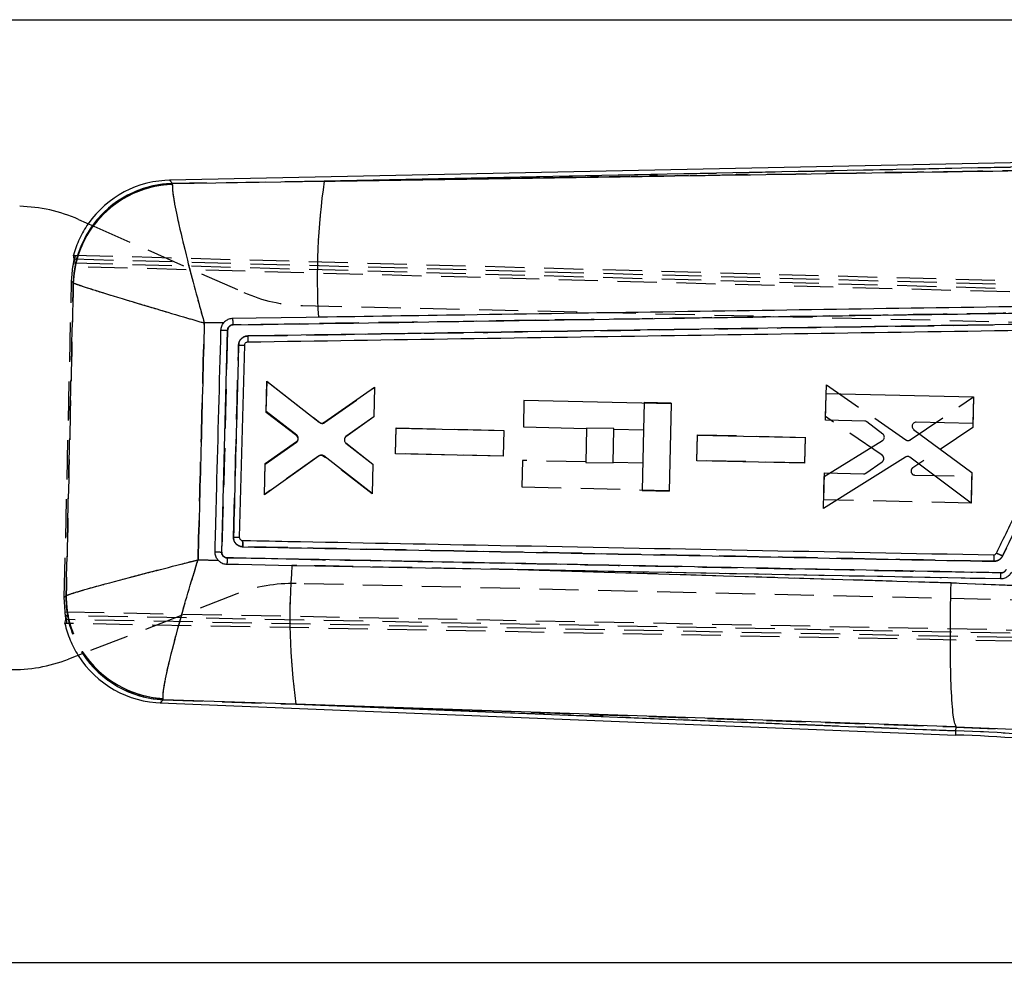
# Model space of a CAD drawing. Extents: x 70 to 723, y 2 to 562.
# Tile 11 of 13: x 568 to 631, y 500 to 562. Entities that reach past the tile are written whole.
import ezdxf

# ---------------------------------------------------------------- set-up
doc = ezdxf.new("R2010")
doc.units = 0
doc.header["$LTSCALE"] = 2
doc.linetypes.add('HIDDEN', pattern=[1.905, 1.27, -0.635])
doc.layers.get('0').update_dxf_attribs({"linetype": 'CONTINUOUS'})
doc.styles.add('SLDTEXTSTYLE0', font='TXT', dxfattribs={"width": 0.75})
doc.dimstyles.new('SLDDIMSTYLE0', dxfattribs={"dimtxt": 7, "dimasz": 6.604, "dimexe": 0, "dimexo": 0.0625, "dimgap": 1.75, "dimtad": 1, "dimdec": 1, "dimrnd": 1e-09, "dimzin": 12, "dimtxsty": 'SLDTEXTSTYLE0', "dimsah": 1, "dimcen": 0.09, "dimazin": 3, "dimtfac": 1, "dimtofl": 0, "dimtmove": 0, "dimatfit": 3, "dimtolj": 1, "dimtzin": 12})
doc.dimstyles.new('SLDDIMSTYLE1', dxfattribs={"dimtxt": 7, "dimasz": 6.604, "dimexe": 0, "dimexo": 0.0625, "dimgap": 1.75, "dimtad": 1, "dimdec": 0, "dimrnd": 1e-09, "dimzin": 12, "dimtxsty": 'SLDTEXTSTYLE0', "dimsah": 1, "dimcen": 0.09, "dimazin": 3, "dimtfac": 1, "dimtofl": 0, "dimtmove": 0, "dimatfit": 3, "dimtolj": 1, "dimtzin": 12})

# ---------------------------------------------------------------- blocks, each defined once
blk = doc.blocks.new('_D_1')
at = {"color": 7, "linetype": 'CONTINUOUS'}
for p, q in [((220.509, 537.04), (220.509, 439.195)), ((688.457, 527.593), (688.457, 439.195)), ((688.457, 441.195), (220.509, 441.195))]:
    blk.add_line(p, q, dxfattribs=at)
for points in [[(220.509, 441.195), (227.113, 440.179), (227.113, 442.211)], [(688.457, 441.195), (681.853, 442.211), (681.853, 440.179)]]:
    blk.add_solid(points, dxfattribs=at)
at = {"color": 7, "linetype": 'CONTINUOUS', "insert": (420.959, 450.219, 0.1), "char_height": 7, "attachment_point": 1, "style": 'SLDTEXTSTYLE0'}
blk.add_mtext('468', dxfattribs=at)
blk = doc.blocks.new('_D_3')
at = {"color": 7, "linetype": 'CONTINUOUS'}
for p, q in [((245.216, 562.013), (723.317, 562.013)), ((721.317, 562.013), (721.317, 500.988)), ((430.016, 500.988), (723.317, 500.988))]:
    blk.add_line(p, q, dxfattribs=at)
for points in [[(721.317, 562.013), (720.301, 555.409), (722.333, 555.409)], [(721.317, 500.988), (722.333, 507.592), (720.301, 507.592)]]:
    blk.add_solid(points, dxfattribs=at)
at = {"color": 7, "linetype": 'CONTINUOUS', "insert": (712.293, 523.007, 0.1), "char_height": 7, "attachment_point": 1, "rotation": 90, "style": 'SLDTEXTSTYLE0'}
blk.add_mtext('61', dxfattribs=at)

msp = doc.modelspace()

# ---------------------------------------------------------------- linework, layer by layer
at = {"color": 7, "linetype": 'CONTINUOUS'}
for p, q in [((645.516, 553.0267), (577.3454, 551.6201)), ((645.5216, 552.7564), (587.3579, 551.5562)), ((577.5348, 551.4108), (587.3579, 551.5562)), ((577.5348, 551.4108), (577.5232, 551.3529)), ((571.4482, 549.0818), (572.4425, 548.6429)), ((580.8623, 542.4023), (579.5938, 542.3782)), ((580.7213, 527.5505), (581.1015, 541.901)), ((582.1932, 540.9361), (581.8618, 528.5075)), ((583.6082, 536.64), (583.6536, 538.5995)), ((583.6536, 538.5995), (587.0381, 535.9527)), ((587.3396, 535.9444), (590.6209, 538.2291)), ((590.6209, 538.2291), (590.5763, 536.3049)), ((619.8221, 536.0854), (619.8624, 537.8216)), ((619.8624, 537.8216), (629.3998, 537.6039)), ((629.3998, 537.6039), (629.3595, 535.8678)), ((600.2921, 537.3614), (600.2527, 535.648)), ((609.8294, 537.142), (600.2921, 537.3614)), ((609.8294, 537.142), (609.6996, 531.5011)), ((585.5763, 535.1204), (583.6082, 536.64)), ((590.5763, 536.3049), (588.7673, 535.0163)), ((591.9755, 533.9139), (592.0141, 535.5799)), ((592.0141, 535.5799), (598.9864, 535.4207)), ((600.2527, 535.648), (604.3406, 535.5539)), ((604.3406, 535.5539), (604.2901, 533.356)), ((622.3538, 536.0276), (619.8221, 536.0854)), ((623.527, 535.1913), (622.5017, 535.9757)), ((629.3595, 535.8678), (625.6806, 535.9517)), ((598.9864, 535.4207), (598.9477, 533.7548)), ((606.0575, 533.3153), (606.108, 535.5133)), ((606.108, 535.5133), (608.0367, 535.4689)), ((608.0367, 535.4689), (607.9464, 531.5415)), ((611.4851, 533.4611), (611.5238, 535.1271)), ((611.5238, 535.1271), (618.4961, 534.9679)), ((618.4961, 534.9679), (618.4575, 533.3021)), ((625.5229, 535.4932), (629.2862, 532.7083)), ((583.5306, 533.2922), (585.566, 534.7093)), ((588.7567, 534.6088), (590.5052, 533.2381)), ((619.7375, 532.4349), (623.5063, 534.7722)), ((587.0234, 533.7769), (583.4835, 531.2618)), ((590.4613, 531.3494), (587.3252, 533.7709)), ((598.9477, 533.7548), (591.9755, 533.9139)), ((624.9917, 533.7008), (619.6897, 530.3719)), ((629.2399, 530.7148), (625.2786, 533.6888)), ((583.4835, 531.2618), (583.5306, 533.2922)), ((590.5052, 533.2381), (590.4613, 531.3494)), ((604.2901, 533.356), (606.0575, 533.3153)), ((618.4575, 533.3021), (611.4851, 533.4611)), ((619.6897, 530.3719), (619.7375, 532.4349)), ((629.2862, 532.7083), (629.2399, 530.7148)), ((607.9464, 531.5415), (609.6996, 531.5011)), ((582.0426, 528.2996), (582.062, 528.2983)), ((579.1871, 527.0433), (580.5094, 527.0025)), ((585.2717, 526.6891), (585.5757, 526.6833)), ((585.5757, 526.6833), (599.8695, 526.4107)), ((599.8695, 526.4107), (627.9507, 525.5464)), ((627.9507, 525.5464), (632.0968, 525.377)), ((571.8014, 521.0024), (570.7932, 520.6117)), ((576.7396, 517.784), (628.2565, 515.6987)), ((576.9397, 517.991), (576.9245, 518.0671)), ((585.5275, 517.6989), (576.9397, 517.991)), ((585.5275, 517.6989), (628.2651, 515.9689)), ((628.2565, 515.6997), (628.2651, 515.9689)), ((628.2651, 515.9689), (628.2732, 516.2228)), ((628.2732, 516.2228), (628.2728, 516.2237)), ((632.0139, 516.0614), (628.2732, 516.2228))]:
    msp.add_line(p, q, dxfattribs=at)
at = {"color": 7, "linetype": 'HIDDEN'}
for p, q in [((587.3579, 551.5562), (645.5216, 552.7564)), ((587.3579, 551.5562), (577.5348, 551.4108)), ((577.5348, 551.4108), (577.5232, 551.3529)), ((572.4425, 548.6429), (582.1522, 544.3568)), ((571.1656, 546.5245), (571.1213, 546.7773)), ((571.1213, 546.7773), (658.0679, 544.3973)), ((571.1656, 546.5245), (658.5292, 544.1608)), ((570.9996, 545.0722), (571.0913, 546.0276)), ((658.4051, 543.6652), (571.0913, 546.0276)), ((571.1386, 546.2766), (657.9436, 543.9005)), ((570.5292, 524.6287), (570.9996, 545.0722)), ((571.0946, 544.9858), (570.9996, 545.0722)), ((571.1072, 544.9699), (571.0946, 544.9858)), ((571.0946, 544.9858), (571.1072, 544.9699)), ((571.1072, 544.9699), (571.2648, 544.9146)), ((585.9606, 543.5077), (649.9545, 542.0354)), ((579.5938, 542.3782), (580.8623, 542.4023)), ((583.6062, 536.5788), (583.6525, 538.6092)), ((583.6525, 538.6092), (587.0731, 535.9339)), ((587.3748, 535.9261), (590.619, 538.2008)), ((590.619, 538.2008), (590.5759, 536.3121)), ((619.8268, 536.3199), (619.874, 538.383)), ((619.874, 538.383), (625.0173, 534.8137)), ((625.3045, 534.8125), (629.3984, 537.6012)), ((629.3984, 537.6012), (629.3529, 535.6077)), ((608.0771, 537.2248), (608.0368, 535.4715)), ((609.8304, 537.1844), (608.0771, 537.2248)), ((609.8304, 537.1844), (609.8296, 537.1476)), ((585.5743, 535.0696), (583.6062, 536.5788)), ((590.5759, 536.3121), (588.7662, 535.0233)), ((623.4842, 533.8118), (619.8268, 536.3199)), ((591.976, 533.9234), (592.014, 535.5894)), ((592.014, 535.5894), (598.9862, 535.4276)), ((604.3412, 535.5803), (604.3407, 535.5547)), ((606.1087, 535.5397), (604.3412, 535.5803)), ((629.3529, 535.6077), (625.4656, 532.9988)), ((598.9862, 535.4276), (598.9482, 533.7617)), ((606.1081, 535.514), (606.1087, 535.5397)), ((611.4858, 533.4784), (611.5239, 535.1444)), ((611.5239, 535.1444), (618.4961, 534.9827)), ((618.4961, 534.9827), (618.4581, 533.3168)), ((583.5297, 533.231), (585.5657, 534.6585)), ((588.7581, 534.6157), (590.5059, 533.2452)), ((586.9877, 533.7598), (583.485, 531.2714)), ((590.462, 531.321), (587.2892, 533.7543)), ((598.9482, 533.7617), (591.976, 533.9234)), ((583.485, 531.2714), (583.5297, 533.231)), ((590.5059, 533.2452), (590.462, 531.321)), ((600.2027, 533.4764), (600.1633, 531.763)), ((604.2907, 533.3824), (600.2027, 533.4764)), ((607.9868, 533.2974), (606.0581, 533.3417)), ((618.4581, 533.3168), (611.4858, 533.4784)), ((622.4253, 532.6557), (623.4856, 533.3921)), ((619.7039, 530.9331), (619.7435, 532.6694)), ((619.7435, 532.6694), (622.2752, 532.6107)), ((625.6019, 532.5335), (629.2808, 532.4481)), ((629.2808, 532.4481), (629.2412, 530.712)), ((600.1633, 531.763), (609.7006, 531.5436)), ((629.2412, 530.712), (619.7039, 530.9331)), ((582.0426, 528.2996), (582.062, 528.2983)), ((630.6976, 527.3663), (630.7018, 527.352)), ((580.5094, 527.0025), (579.1871, 527.0433)), ((585.5757, 526.6833), (585.2717, 526.6891)), ((630.7175, 527.1086), (630.7164, 526.9502)), ((649.5405, 524.0402), (585.5465, 525.5125)), ((632.0968, 525.377), (627.9507, 525.5464)), ((570.5292, 524.6287), (570.63, 524.7144)), ((570.63, 524.7144), (570.6466, 524.7349)), ((570.6466, 524.7349), (570.63, 524.7144)), ((570.6466, 524.7349), (570.79, 524.7836)), ((581.7032, 524.8395), (571.8014, 521.0024)), ((570.5758, 523.6792), (570.5292, 524.6287)), ((570.5758, 523.6792), (673.7839, 521.7226)), ((673.6772, 521.5069), (570.6113, 523.4282)), ((570.5697, 522.9289), (570.6263, 523.1793)), ((673.9826, 521.0011), (570.5697, 522.9289)), ((674.0887, 521.218), (570.6263, 523.1793)), ((576.9397, 517.991), (576.9245, 518.0671)), ((576.9397, 517.991), (585.5275, 517.6989)), ((628.2651, 515.9689), (585.5275, 517.6989)), ((628.2732, 516.2228), (632.0139, 516.0614))]:
    msp.add_line(p, q, dxfattribs=at)
at = {"color": 8, "linetype": 'CONTINUOUS', "flags": 128}
for points in [[(577.3454, 551.6201), (577.3665, 551.5968), (577.5348, 551.4108)], [(576.9397, 517.991), (576.7619, 517.807), (576.7396, 517.784)]]:
    msp.add_lwpolyline(points, dxfattribs=at)
at = {"color": 7, "linetype": 'HIDDEN', "flags": 128}
for points in [[(577.5348, 551.4108), (577.3665, 551.5968), (577.3454, 551.6201)], [(627.9507, 525.5464), (609.7316, 526.1081), (599.8695, 526.4107)], [(576.7396, 517.784), (576.7619, 517.807), (576.9397, 517.991)], [(585.5275, 517.6989), (600.7445, 517.1737), (628.2728, 516.2237)]]:
    msp.add_lwpolyline(points, dxfattribs=at)
at = {"color": 7, "linetype": 'CONTINUOUS', "flags": 128}
for points in [[(586.9814, 542.7518), (586.1883, 542.7397), (582.9468, 542.6905), (581.4324, 542.6674)], [(581.0475, 526.7694), (581.8092, 526.7549), (585.2717, 526.6891)], [(631.1433, 525.8096), (606.0947, 526.2916), (599.8695, 526.4107)], [(628.2728, 516.2237), (600.7445, 517.1737), (585.5275, 517.6989)]]:
    msp.add_lwpolyline(points, dxfattribs=at)
at = {"color": 7, "linetype": 'CONTINUOUS'}
for centre, radius, start, end in [((577.4815, 545.024), 6.5975, 90.382181, 145.0322), ((630.6366, 545.2951), 43.7292, 171.768075, 183.334214), ((567.4099, 539.9335), 10, 66.182037, 88.682037), ((582.3641, 589.9823), 48.0979, 267.983327, 268.495858), ((582.7206, 571.5759), 30.6443, 268.301975, 269.013933), ((581.6905, 567.3596), 39.8209, 267.983093, 268.605313), ((622.1395, 508.9268), 20.5103, 63.553183, 64.764851), ((625.6755, 523.34), 40.5423, 175.261657, 187.998256), ((629.7, 526.1367), 1.4799, 347.231618, 2.646396), ((567.1799, 529.9361), 10, 268.682037, 291.182037), ((577.0065, 524.3761), 6.5975, 212.236096, 268.780979), ((626.6572, 446.306), 69.6815, 74.682037, 88.677822), ((626.6572, 446.306), 69.4111, 74.682037, 88.682037)]:
    msp.add_arc(centre, radius, start, end, dxfattribs=at)
at = {"color": 7, "linetype": 'HIDDEN'}
for centre, radius, start, end in [((630.6366, 545.2951), 43.7292, 171.768075, 183.334214), ((577.7154, 544.7895), 6.6238, 91.56205, 178.302007), ((577.7417, 544.7172), 6.6393, 91.886605, 177.818619), ((577.7057, 544.7922), 6.614, 143.985787, 178.322733), ((577.6814, 544.74), 6.5782, 143.404897, 177.997355), ((577.4815, 545.024), 6.5975, 145.0322, 164.569512), ((586.1906, 553.5051), 10, 246.182037, 268.682037), ((582.194, 587.3327), 45.444, 268.080047, 268.622515), ((583.0749, 576.2622), 35.3372, 267.952793, 268.570195), ((580.9011, 541.0343), 13.485, 267.39842, 269.235868), ((622.3692, 509.5213), 19.8747, 63.382847, 64.633245), ((625.6755, 523.34), 40.5423, 175.261657, 187.998256), ((629.7003, 526.1367), 1.4797, 347.225985, 2.643459), ((585.3165, 515.5151), 10, 88.682037, 111.182037), ((577.2533, 524.6078), 6.6242, 179.077577, 267.286506), ((577.2422, 524.6052), 6.6132, 179.053618, 213.345469), ((577.2098, 524.6733), 6.5636, 179.4623, 214.111246), ((577.2893, 524.7), 6.6429, 179.699057, 266.851921), ((577.0065, 524.3761), 6.5975, 192.698654, 212.236096), ((626.6572, 446.306), 69.6815, 74.682037, 88.677822)]:
    msp.add_arc(centre, radius, start, end, dxfattribs=at)
at = {"color": 8, "linetype": 'CONTINUOUS'}
for centre, radius, start, end in [((577.7145, 544.7921), 6.6212, 91.554802, 144.029526), ((577.7547, 544.6902), 6.6668, 91.990449, 143.436254), ((577.253, 524.6064), 6.6229, 213.303059, 267.288602), ((577.3077, 524.7359), 6.6797, 214.084945, 266.711105)]:
    msp.add_arc(centre, radius, start, end, dxfattribs=at)
at = {"color": 7, "linetype": 'CONTINUOUS'}
for points, knots in [([(587.3579, 551.5562), (594.9271, 551.6718), (612.9506, 551.947), (630.9748, 552.2231), (641.4296, 552.3832)], [0, 0, 0, 0, 0.4199587, 1, 1, 1, 1]), ([(577.5232, 551.3529), (577.5278, 551.1402), (577.5371, 550.721), (577.8749, 549.0084), (578.3888, 546.8478), (579, 544.5087), (579.3882, 543.1052), (579.5921, 542.3845), (579.5938, 542.3782)], [0, 0, 0, 0, 0.2125178, 0.4188623, 0.6708419, 0.8305241, 0.9985134, 1, 1, 1, 1]), ([(639.0922, 543.535), (638.8395, 543.5312), (637.5063, 543.5114), (631.8509, 543.4272), (617.8905, 543.2187), (601.8535, 542.9773), (590.1388, 542.7997), (586.9814, 542.7518)], [0, 0, 0, 0, 0.01454486, 0.07675078, 0.3255746, 0.81822558, 1, 1, 1, 1]), ([(581.4324, 542.6674), (581.3499, 542.6582), (581.1806, 542.6392), (580.9867, 542.53), (580.8942, 542.4351), (580.8623, 542.4023)], [0, 0, 0, 0, 0.38412738, 0.7871975, 1, 1, 1, 1]), ([(581.4639, 542.2597), (581.4626, 542.3131), (581.46, 542.4199), (581.4519, 542.5549), (581.4421, 542.6479), (581.4354, 542.661), (581.4322, 542.6674)], [0, 0, 0, 0, 0.2525323, 0.5050732, 0.7576105, 1, 1, 1, 1]), ([(581.4634, 542.2597), (591.8549, 542.4158), (611.0741, 542.7046), (630.2941, 542.9888), (639.1223, 543.1194)], [0, 0, 0, 0, 0.5406791, 1, 1, 1, 1]), ([(579.5938, 542.3782), (579.5258, 539.786), (579.3915, 534.6744), (579.2546, 529.5628), (579.1871, 527.0433)], [0, 0, 0, 0, 0.50709765, 1, 1, 1, 1]), ([(580.6715, 541.9143), (580.6824, 542.0011), (580.7043, 542.1747), (580.8006, 542.3308), (580.8597, 542.3994), (580.8623, 542.4023)], [0, 0, 0, 0, 0.48907666, 0.97815204, 1, 1, 1, 1]), ([(581.1015, 541.901), (581.1033, 541.9226), (581.1084, 541.9854), (581.1484, 542.0846), (581.2301, 542.1797), (581.3394, 542.2453), (581.4221, 542.2549), (581.4634, 542.2597)], [0, 0, 0, 0, 0.1154225, 0.3365849, 0.5577708, 0.7789923, 1, 1, 1, 1]), ([(637.6674, 541.9658), (628.4549, 541.8283), (610.0299, 541.5533), (591.6057, 541.2738), (582.3935, 541.134)], [0, 0, 0, 0, 0.4999997, 1, 1, 1, 1]), ([(637.6863, 542.362), (628.4656, 542.2256), (610.0404, 541.953), (591.6159, 541.6763), (582.4117, 541.538)], [0, 0, 0, 0, 0.5004386, 1, 1, 1, 1]), ([(580.289, 527.5634), (580.2963, 527.8339), (580.3328, 529.1868), (580.4612, 533.9704), (580.5807, 538.4835), (580.6715, 541.9143)], [0, 0, 0, 0, 0.0565615, 0.2828076, 1, 1, 1, 1]), ([(582.4117, 541.538), (582.3769, 541.5356), (582.2738, 541.5285), (582.1097, 541.4651), (581.9506, 541.3321), (581.8391, 541.152), (581.8214, 541.0143), (581.8125, 540.945)], [0, 0, 0, 0, 0.1130606, 0.3342121, 0.5552401, 0.7762092, 1, 1, 1, 1]), ([(582.4117, 541.538), (582.4122, 541.485), (582.4131, 541.3791), (582.4094, 541.2457), (582.4027, 541.1524), (582.3964, 541.1401), (582.3933, 541.134)], [0, 0, 0, 0, 0.2499987, 0.4999979, 0.7499989, 1, 1, 1, 1]), ([(630.8837, 527.4798), (631.0031, 527.7227), (631.5996, 528.9375), (633.9228, 533.6684), (636.1269, 538.1565), (637.8537, 541.6727)], [0, 0, 0, 0, 0.0513525, 0.2567633, 1, 1, 1, 1]), ([(631.2741, 527.2907), (632.4356, 529.6566), (634.7585, 534.3885), (637.0816, 539.1204), (638.2433, 541.4864)], [0, 0, 0, 0, 0.4999837, 1, 1, 1, 1]), ([(581.8125, 540.945), (581.8054, 540.6744), (581.7695, 539.3216), (581.6596, 535.1782), (581.5571, 531.3053), (581.4831, 528.5148)], [0, 0, 0, 0, 0.0653014, 0.3265071, 1, 1, 1, 1]), ([(582.3935, 541.134), (582.3707, 541.1314), (582.325, 541.1261), (582.2646, 541.0899), (582.2193, 541.0373), (582.1972, 540.9825), (582.1942, 540.9479), (582.1932, 540.9361)], [0, 0, 0, 0, 0.2211277, 0.4422494, 0.6636503, 0.8855517, 1, 1, 1, 1]), ([(587.0381, 535.9527), (587.0625, 535.9373), (587.1112, 535.9065), (587.1981, 535.8946), (587.2774, 535.9078), (587.3209, 535.9334), (587.3396, 535.9444)], [0, 0, 0, 0, 0.2662225, 0.5324613, 0.7988661, 1, 1, 1, 1]), ([(622.5017, 535.9757), (622.4773, 535.9911), (622.4319, 536.02), (622.3785, 536.0252), (622.3538, 536.0276)], [0, 0, 0, 0, 0.536166, 1, 1, 1, 1]), ([(625.4289, 535.7627), (625.4242, 535.7345), (625.4149, 535.678), (625.4375, 535.5938), (625.477, 535.5314), (625.5109, 535.5032), (625.5229, 535.4932)], [0, 0, 0, 0, 0.2812519, 0.5624813, 0.84434, 1, 1, 1, 1]), ([(625.6806, 535.9517), (625.6517, 535.9495), (625.5941, 535.9451), (625.5172, 535.9025), (625.4575, 535.8405), (625.4382, 535.7881), (625.4289, 535.7627)], [0, 0, 0, 0, 0.2543753, 0.5087571, 0.762355, 1, 1, 1, 1]), ([(585.6699, 534.8681), (585.6726, 534.8972), (585.6781, 534.9553), (585.6491, 535.0394), (585.6096, 535.0926), (585.5819, 535.1157), (585.5763, 535.1204)], [0, 0, 0, 0, 0.3075011, 0.6149865, 0.9229547, 1, 1, 1, 1]), ([(588.7673, 535.0163), (588.7456, 534.997), (588.7021, 534.9583), (588.6725, 534.8935), (588.6653, 534.8543), (588.6633, 534.8434)], [0, 0, 0, 0, 0.4199151, 0.8398323, 1, 1, 1, 1]), ([(623.5063, 534.7722), (623.5295, 534.7896), (623.5772, 534.8255), (623.6011, 534.8802), (623.6135, 534.9084)], [0, 0, 0, 0, 0.4858772, 1, 1, 1, 1]), ([(623.6135, 534.9084), (623.6198, 534.9366), (623.6325, 534.9929), (623.6147, 535.0789), (623.577, 535.147), (623.5413, 535.1787), (623.527, 535.1913)], [0, 0, 0, 0, 0.2726958, 0.5453709, 0.8185784, 1, 1, 1, 1]), ([(585.566, 534.7093), (585.588, 534.7283), (585.6319, 534.7662), (585.6602, 534.8266), (585.6683, 534.8614), (585.6699, 534.8681)], [0, 0, 0, 0, 0.4462493, 0.8924931, 1, 1, 1, 1]), ([(588.6633, 534.8434), (588.6621, 534.8215), (588.6594, 534.7704), (588.6842, 534.6924), (588.7231, 534.6378), (588.7509, 534.6138), (588.7567, 534.6088)], [0, 0, 0, 0, 0.2492497, 0.5807013, 0.9122607, 1, 1, 1, 1]), ([(587.3252, 533.7709), (587.3008, 533.7862), (587.252, 533.8167), (587.1652, 533.828), (587.0858, 533.8144), (587.0423, 533.7883), (587.0234, 533.7769)], [0, 0, 0, 0, 0.2653412, 0.5306307, 0.796117, 1, 1, 1, 1]), ([(625.2786, 533.6888), (625.254, 533.7038), (625.2046, 533.7336), (625.1174, 533.7437), (625.0444, 533.7298), (625.0055, 533.7084), (624.9917, 533.7008)], [0, 0, 0, 0, 0.2817862, 0.5635246, 0.845273, 1, 1, 1, 1]), ([(581.4831, 528.5148), (581.4843, 528.4779), (581.4878, 528.3725), (581.547, 528.2046), (581.6713, 528.0452), (581.8393, 527.9341), (581.9826, 527.8944), (582.066, 527.8907), (582.081, 527.8901)], [0, 0, 0, 0, 0.1152019, 0.3296791, 0.5441694, 0.7380555, 0.9527087, 1, 1, 1, 1]), ([(581.4831, 528.5148), (581.4996, 528.5144), (581.5654, 528.5129), (581.6722, 528.5106), (581.7783, 528.5085), (581.8483, 528.5073), (581.8573, 528.5075), (581.8618, 528.5075)], [0, 0, 0, 0, 0.0815191, 0.3269465, 0.5512984, 0.7756477, 1, 1, 1, 1]), ([(581.8618, 528.5075), (581.8637, 528.4843), (581.8673, 528.4379), (581.9016, 528.3756), (581.9529, 528.3281), (582.0037, 528.3056), (582.0345, 528.3009), (582.0426, 528.2996)], [0, 0, 0, 0, 0.2297616, 0.4595367, 0.6889779, 0.9178263, 1, 1, 1, 1]), ([(582.062, 528.2983), (582.2346, 528.295), (583.4872, 528.2712), (589.0598, 528.1652), (605.0991, 527.8596), (620.0584, 527.5713), (630.6976, 527.3663)], [0, 0, 0, 0, 0.0106435, 0.0772633, 0.343742, 1, 1, 1, 1]), ([(582.081, 527.8901), (582.0817, 527.9434), (582.083, 528.0502), (582.0793, 528.1851), (582.0722, 528.2791), (582.0654, 528.2919), (582.062, 528.2983)], [0, 0, 0, 0, 0.25100749, 0.50201376, 0.75301952, 1, 1, 1, 1]), ([(580.5094, 527.0025), (580.4666, 527.0538), (580.3679, 527.172), (580.2963, 527.3722), (580.291, 527.5112), (580.289, 527.5634)], [0, 0, 0, 0, 0.324328, 0.746534, 1, 1, 1, 1]), ([(581.083, 527.1731), (581.0559, 527.1755), (580.9875, 527.1813), (580.8847, 527.2276), (580.7923, 527.3134), (580.7309, 527.4257), (580.7245, 527.5092), (580.7213, 527.5505)], [0, 0, 0, 0, 0.1406272, 0.355318, 0.5699809, 0.7871371, 1, 1, 1, 1]), ([(582.081, 527.8901), (590.1869, 527.7343), (606.3986, 527.4229), (622.6105, 527.1078), (630.7164, 526.9502)], [0, 0, 0, 0, 0.4999998, 1, 1, 1, 1]), ([(630.6976, 527.3663), (630.7197, 527.3681), (630.7655, 527.3716), (630.8272, 527.4053), (630.8653, 527.4456), (630.88, 527.4728), (630.8837, 527.4798)], [0, 0, 0, 0, 0.2881191, 0.596796, 0.8955781, 1, 1, 1, 1]), ([(630.6976, 527.3663), (630.7009, 527.3594), (630.7077, 527.3452), (630.7148, 527.2506), (630.7185, 527.1127), (630.7171, 527.0044), (630.7164, 526.9502)], [0, 0, 0, 0, 0.2373842, 0.4915897, 0.7457961, 1, 1, 1, 1]), ([(630.7164, 526.9502), (630.7405, 526.9506), (630.8327, 526.9523), (630.9897, 526.9978), (631.1647, 527.1144), (631.2376, 527.2319), (631.2741, 527.2907)], [0, 0, 0, 0, 0.105046, 0.4029108, 0.70063, 1, 1, 1, 1]), ([(576.9245, 518.0671), (576.9304, 518.2829), (576.942, 518.7136), (577.302, 520.4026), (577.8592, 522.5534), (578.5294, 524.8951), (578.9585, 526.3108), (579.1852, 527.037), (579.1871, 527.0433)], [0, 0, 0, 0, 0.206648, 0.4125095, 0.6645836, 0.8272072, 0.9985078, 1, 1, 1, 1]), ([(580.5094, 527.0025), (580.5616, 526.957), (580.6793, 526.8542), (580.8729, 526.7822), (581.0034, 526.7726), (581.0475, 526.7694)], [0, 0, 0, 0, 0.3449977, 0.7787149, 1, 1, 1, 1]), ([(581.083, 527.1731), (581.0823, 527.1452), (581.0804, 527.0704), (581.0749, 526.9564), (581.0665, 526.8525), (581.0569, 526.783), (581.0506, 526.7739), (581.0475, 526.7694)], [0, 0, 0, 0, 0.1327901, 0.3553197, 0.5712062, 0.7870919, 1, 1, 1, 1]), ([(631.1783, 526.205), (622.7111, 526.3696), (607.1033, 526.6729), (590.4049, 526.9944), (582.1736, 527.1522), (581.083, 527.1731)], [0, 0, 0, 0, 0.5070623, 0.9346842, 1, 1, 1, 1]), ([(631.8527, 526.2419), (631.8066, 526.1675), (631.7145, 526.0189), (631.4929, 525.8707), (631.2928, 525.8122), (631.1748, 525.8101), (631.1433, 525.8096)], [0, 0, 0, 0, 0.2971928, 0.5943892, 0.8917999, 1, 1, 1, 1]), ([(631.5156, 526.4106), (631.5085, 526.3975), (631.4819, 526.3481), (631.4136, 526.2762), (631.3026, 526.2147), (631.2198, 526.2082), (631.1783, 526.205)], [0, 0, 0, 0, 0.1072241, 0.4047626, 0.7023262, 1, 1, 1, 1]), ([(628.2728, 516.2237), (628.2089, 516.4164), (628.0812, 516.8016), (627.9527, 518.615), (627.8908, 521.1086), (627.9034, 523.5213), (627.9362, 525.0202), (627.9493, 525.496), (627.9507, 525.5464)], [0, 0, 0, 0, 0.22393306, 0.44786605, 0.6718035, 0.89574884, 0.98895078, 1, 1, 1, 1])]:
    msp.add_open_spline(points, degree=3, knots=knots, dxfattribs=at)
at = {"color": 7, "linetype": 'HIDDEN'}
for points, knots in [([(641.4296, 552.3832), (630.9748, 552.2231), (612.9506, 551.947), (594.9271, 551.6718), (587.3579, 551.5562)], [0, 0, 0, 0, 0.5800413, 1, 1, 1, 1]), ([(577.5232, 551.3529), (577.5278, 551.1402), (577.5371, 550.721), (577.8749, 549.0084), (578.3888, 546.8478), (579, 544.5087), (579.3882, 543.1052), (579.5921, 542.3845), (579.5938, 542.3782)], [0, 0, 0, 0, 0.2125178, 0.4188623, 0.6708419, 0.8305241, 0.9985134, 1, 1, 1, 1]), ([(571.0913, 546.0276), (571.101, 546.084), (571.1204, 546.1969), (571.1464, 546.347), (571.1641, 546.4595), (571.1689, 546.5127), (571.1663, 546.5218), (571.1656, 546.5245)], [0, 0, 0, 0, 0.2277172, 0.4554662, 0.6819326, 0.9046862, 1, 1, 1, 1]), ([(571.2303, 546.7743), (571.2303, 546.7743), (571.2303, 546.7743), (571.2305, 546.7743), (571.2311, 546.7742), (571.233, 546.7727), (571.2349, 546.7591), (571.2276, 546.704), (571.2059, 546.5935), (571.1746, 546.4465), (571.1508, 546.3342), (571.1386, 546.2766)], [0, 0, 0, 0, 0.00044137, 0.00220462, 0.00925594, 0.03746773, 0.15076844, 0.35768164, 0.56521326, 0.77729725, 1, 1, 1, 1]), ([(570.6466, 524.7349), (570.7227, 528.0813), (570.8761, 534.8263), (571.0298, 541.5713), (571.1072, 544.9699)], [0, 0, 0, 0, 0.4961313, 1, 1, 1, 1]), ([(571.1072, 544.9699), (571.0298, 541.5713), (570.8761, 534.8263), (570.7227, 528.0813), (570.6466, 524.7349)], [0, 0, 0, 0, 0.5038687, 1, 1, 1, 1]), ([(571.1072, 544.9699), (571.2659, 544.9104), (571.5787, 544.7932), (573.1433, 544.3011), (575.201, 543.6765), (577.4814, 542.9979), (578.8699, 542.5899), (579.5876, 542.38), (579.5938, 542.3782)], [0, 0, 0, 0, 0.2125168, 0.4188613, 0.6708407, 0.8305235, 0.9985139, 1, 1, 1, 1]), ([(581.4635, 542.2597), (581.4623, 542.3131), (581.4598, 542.4199), (581.4517, 542.5548), (581.4419, 542.6479), (581.4352, 542.661), (581.4318, 542.6674)], [0, 0, 0, 0, 0.2525353, 0.5050746, 0.7576088, 1, 1, 1, 1]), ([(639.1222, 543.1194), (628.7304, 542.9657), (609.5105, 542.6813), (590.2913, 542.3924), (581.4635, 542.2597)], [0, 0, 0, 0, 0.54068, 1, 1, 1, 1]), ([(579.1871, 527.0433), (579.2546, 529.5628), (579.3915, 534.6744), (579.5258, 539.786), (579.5938, 542.3782)], [0, 0, 0, 0, 0.49290235, 1, 1, 1, 1]), ([(581.4635, 542.2597), (581.442, 542.2582), (581.3792, 542.2538), (581.2797, 542.2148), (581.1839, 542.1339), (581.1174, 542.0254), (581.1068, 541.943), (581.1016, 541.9019)], [0, 0, 0, 0, 0.1158014, 0.3372439, 0.5586702, 0.7800646, 1, 1, 1, 1]), ([(582.4117, 541.538), (591.6159, 541.6763), (610.0404, 541.953), (628.4656, 542.2256), (637.6863, 542.362)], [0, 0, 0, 0, 0.4995614, 1, 1, 1, 1]), ([(581.1016, 541.9019), (580.9861, 537.1186), (580.8705, 532.3344), (580.7213, 527.5513), (580.7213, 527.5505)], [0, 0, 0, 0, 0.9998336, 1, 1, 1, 1]), ([(581.8126, 540.9476), (581.8216, 541.016), (581.8396, 541.1527), (581.9506, 541.332), (582.1097, 541.4651), (582.2738, 541.5285), (582.3769, 541.5356), (582.4117, 541.538)], [0, 0, 0, 0, 0.2216095, 0.4431996, 0.6648487, 0.8866217, 1, 1, 1, 1]), ([(638.2433, 541.4864), (638.124, 541.2434), (636.9624, 538.8774), (634.6391, 534.1452), (632.4352, 529.6559), (631.2736, 527.2897)], [0, 0, 0, 0, 0.0513419, 0.4999802, 1, 1, 1, 1]), ([(581.4831, 528.5148), (581.4903, 528.7854), (581.5261, 530.1382), (581.6359, 534.2825), (581.7386, 538.1562), (581.8126, 540.9476)], [0, 0, 0, 0, 0.0652875, 0.3264378, 1, 1, 1, 1]), ([(587.0731, 535.9339), (587.0974, 535.9185), (587.1459, 535.8878), (587.2327, 535.8759), (587.3122, 535.889), (587.3558, 535.9148), (587.3748, 535.9261)], [0, 0, 0, 0, 0.265281, 0.5305961, 0.7960717, 1, 1, 1, 1]), ([(585.5657, 534.6585), (585.5877, 534.6778), (585.6317, 534.7165), (585.6684, 534.7979), (585.6759, 534.8636), (585.6716, 534.8992), (585.6708, 534.9061)], [0, 0, 0, 0, 0.3089425, 0.6179065, 0.9260502, 1, 1, 1, 1]), ([(585.6708, 534.9061), (585.6635, 534.9342), (585.6489, 534.9904), (585.6073, 535.0425), (585.5797, 535.0651), (585.5743, 535.0696)], [0, 0, 0, 0, 0.4459564, 0.8919093, 1, 1, 1, 1]), ([(588.7662, 535.0233), (588.7496, 535.0089), (588.711, 534.9754), (588.672, 534.9033), (588.6597, 534.8373), (588.6618, 534.8007), (588.6622, 534.7931)], [0, 0, 0, 0, 0.2492944, 0.5814255, 0.9134074, 1, 1, 1, 1]), ([(625.0173, 534.8137), (625.0425, 534.7997), (625.0928, 534.7718), (625.1802, 534.7649), (625.2527, 534.7814), (625.2909, 534.8043), (625.3045, 534.8125)], [0, 0, 0, 0, 0.281264, 0.562486, 0.8440001, 1, 1, 1, 1]), ([(587.2892, 533.7543), (587.2647, 533.7695), (587.2157, 533.7998), (587.1286, 533.8109), (587.0494, 533.7969), (587.0062, 533.7709), (586.9877, 533.7598)], [0, 0, 0, 0, 0.266284, 0.5325088, 0.7989142, 1, 1, 1, 1]), ([(623.585, 533.6708), (623.5747, 533.698), (623.5536, 533.7538), (623.5077, 533.7921), (623.4842, 533.8118)], [0, 0, 0, 0, 0.48651866, 1, 1, 1, 1]), ([(623.4856, 533.3921), (623.5076, 533.411), (623.5515, 533.4488), (623.5885, 533.5289), (623.5987, 533.6059), (623.5889, 533.6524), (623.585, 533.6708)], [0, 0, 0, 0, 0.2740238, 0.5480831, 0.8214461, 1, 1, 1, 1]), ([(625.4656, 532.9988), (625.4434, 532.9805), (625.3991, 532.944), (625.3608, 532.8653), (625.3497, 532.7924), (625.3568, 532.7491), (625.3592, 532.7339)], [0, 0, 0, 0, 0.2826052, 0.5652329, 0.8471426, 1, 1, 1, 1]), ([(622.2752, 532.6107), (622.3039, 532.6125), (622.3575, 532.6159), (622.4038, 532.6431), (622.4253, 532.6558)], [0, 0, 0, 0, 0.5356381, 1, 1, 1, 1]), ([(625.3592, 532.7339), (625.3681, 532.7065), (625.3857, 532.6518), (625.4447, 532.5871), (625.5189, 532.5433), (625.5747, 532.5367), (625.6019, 532.5335)], [0, 0, 0, 0, 0.2526665, 0.505297, 0.758553, 1, 1, 1, 1]), ([(582.081, 527.8901), (582.0726, 527.8904), (581.9959, 527.893), (581.8516, 527.9275), (581.67, 528.0433), (581.5398, 528.2158), (581.4862, 528.3854), (581.4839, 528.4844), (581.4831, 528.5148)], [0, 0, 0, 0, 0.0263237, 0.2410575, 0.4557997, 0.6901829, 0.9047185, 1, 1, 1, 1]), ([(582.062, 528.2983), (582.0654, 528.2919), (582.0722, 528.2791), (582.0793, 528.1851), (582.083, 528.0502), (582.0817, 527.9434), (582.081, 527.8901)], [0, 0, 0, 0, 0.24698048, 0.49798624, 0.74899251, 1, 1, 1, 1]), ([(580.7213, 527.5505), (580.7245, 527.5092), (580.7309, 527.4257), (580.7923, 527.3134), (580.8847, 527.2276), (580.9875, 527.1813), (581.0559, 527.1755), (581.083, 527.1731)], [0, 0, 0, 0, 0.2128629, 0.4300191, 0.644682, 0.8593728, 1, 1, 1, 1]), ([(630.7164, 526.9502), (622.6105, 527.1077), (614.4952, 527.2654), (598.2834, 527.5789), (590.1775, 527.7346), (582.081, 527.8901)], [0, 0, 0, 0, 0.50000017, 0.50057649, 1, 1, 1, 1]), ([(631.2736, 527.2897), (631.2372, 527.2312), (631.1644, 527.1142), (630.9897, 526.9978), (630.8327, 526.9523), (630.7405, 526.9506), (630.7164, 526.9502)], [0, 0, 0, 0, 0.2982211, 0.5964285, 0.8947818, 1, 1, 1, 1]), ([(570.6466, 524.7349), (570.7899, 524.789), (571.0652, 524.893), (572.4432, 525.2889), (574.3987, 525.8163), (576.6185, 526.3929), (578.1495, 526.7824), (578.9591, 526.9861), (579.1808, 527.0417), (579.1871, 527.0433)], [0, 0, 0, 0, 0.1969577, 0.3780842, 0.6325668, 0.809653, 0.9480074, 0.9985076, 1, 1, 1, 1]), ([(576.9245, 518.0671), (576.9289, 518.269), (576.9372, 518.6564), (577.2512, 520.1825), (577.7717, 522.2341), (578.4109, 524.4893), (578.8695, 526.0179), (579.117, 526.8184), (579.1852, 527.037), (579.1871, 527.0433)], [0, 0, 0, 0, 0.1969578, 0.3780844, 0.6325677, 0.8096543, 0.9480081, 0.9985083, 1, 1, 1, 1]), ([(581.083, 527.1731), (589.3142, 527.015), (600.7914, 526.7945), (617.4899, 526.4713), (625.9571, 526.3066), (631.1784, 526.205)], [0, 0, 0, 0, 0.49293768, 0.68732083, 1, 1, 1, 1]), ([(631.1433, 525.8096), (625.922, 525.9104), (610.7327, 526.2035), (595.5436, 526.4932), (585.5757, 526.6833)], [0, 0, 0, 0, 0.3437488, 1, 1, 1, 1]), ([(631.1784, 526.205), (631.1932, 526.2052), (631.2493, 526.2062), (631.3444, 526.234), (631.4497, 526.3044), (631.4935, 526.375), (631.5154, 526.4103)], [0, 0, 0, 0, 0.10760257, 0.40541849, 0.70318522, 1, 1, 1, 1]), ([(570.6263, 523.1793), (570.6279, 523.1885), (570.6309, 523.2067), (570.6223, 523.3002), (570.6066, 523.4312), (570.5897, 523.5657), (570.5794, 523.6503), (570.5758, 523.6792)], [0, 0, 0, 0, 0.21933072, 0.4386179, 0.65939806, 0.88397431, 1, 1, 1, 1]), ([(570.6113, 523.4282), (570.6206, 523.3711), (570.6391, 523.2569), (570.664, 523.105), (570.6805, 522.9919), (570.685, 522.9345), (570.6807, 522.929), (570.6791, 522.9269)], [0, 0, 0, 0, 0.2193181, 0.4386993, 0.6561232, 0.8683697, 1, 1, 1, 1])]:
    msp.add_open_spline(points, degree=3, knots=knots, dxfattribs=at)
at = {"color": 8, "linetype": 'CONTINUOUS'}
for points, knots in [([(571.2648, 544.9146), (571.3904, 544.868), (571.6772, 544.7616), (573.1516, 544.2988), (575.1995, 543.677), (577.4817, 542.9978), (578.8699, 542.5899), (579.5876, 542.38), (579.5938, 542.3782)], [0, 0, 0, 0, 0.1695525, 0.387155, 0.6528821, 0.821277, 0.9984328, 1, 1, 1, 1]), ([(570.79, 524.7836), (570.9142, 524.8294), (571.1988, 524.9344), (572.6553, 525.3475), (574.7085, 525.8978), (577.0218, 526.4965), (578.4443, 526.857), (579.1808, 527.0417), (579.1871, 527.0433)], [0, 0, 0, 0, 0.1672089, 0.3833039, 0.6479089, 0.8186161, 0.9984329, 1, 1, 1, 1])]:
    msp.add_open_spline(points, degree=3, knots=knots, dxfattribs=at)

# ---------------------------------------------------------------- dimensions: what is measured, and where the dimension line sits
at = {"color": 7, "linetype": 'CONTINUOUS'}
dim = msp.add_linear_dim(base=(721.3168, 500.9884), p1=(243.2162, 562.0134), p2=(428.0162, 500.9884), angle=90, dimstyle='SLDDIMSTYLE0', dxfattribs=at)
dim.commit()
dim.dimension.update_dxf_attribs({"geometry": '_D_3', "text_midpoint": (721.3168, 531.0229), "dimtype": 160})
dim = msp.add_linear_dim(base=(220.5087, 441.1954), p1=(688.4567, 529.5932), p2=(220.5087, 539.0399), dimstyle='SLDDIMSTYLE1', dxfattribs=at)
dim.commit()
dim.dimension.update_dxf_attribs({"geometry": '_D_1', "text_midpoint": (431.561, 441.1954), "dimtype": 160})

doc.saveas('drawing.dxf')
